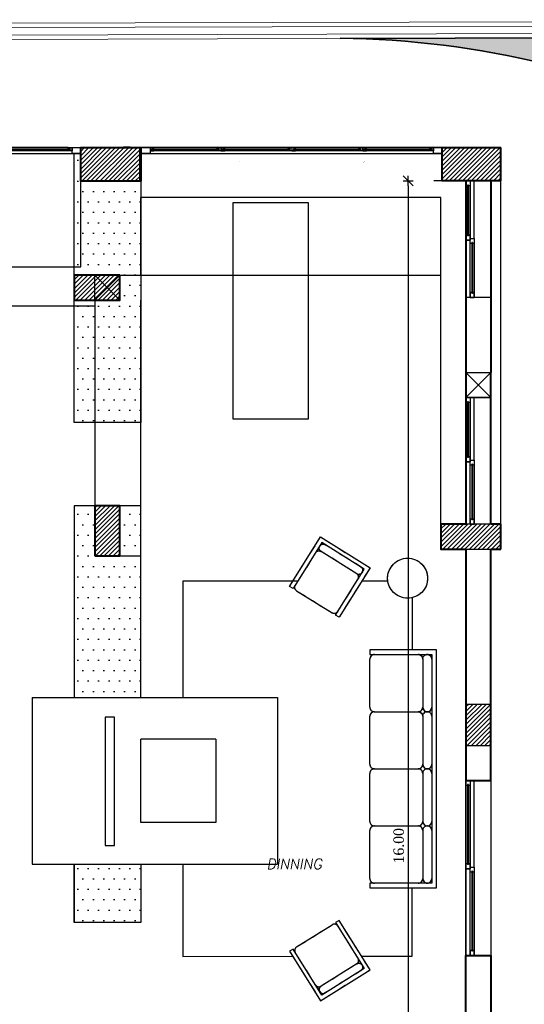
# Model space of a CAD drawing. Header units: metres. Extents: x -710577 to 709766, y -710660 to 709683.
# Tile 31 of 70: x -469.53 to -463.47, y -512.12 to -500.3. Entities that reach past the tile are written whole.
import ezdxf
from ezdxf.enums import TextEntityAlignment as Align

# ---------------------------------------------------------------- set-up
doc = ezdxf.new("R2010")
doc.units = ezdxf.units.M
doc.header["$LTSCALE"] = 50
doc.header["$MEASUREMENT"] = 0
doc.set_wipeout_variables(frame=1)
for name, pattern in [('GR XREF$0$DASHED2', [0.375, 0.25, -0.125]), ('GR XREF$0$HIDDEN', [0.375, 0.25, -0.125]), ('GR-263$0$ground$0$DOT2', [0.125, 0, -0.125])]:
    doc.linetypes.add(name, pattern=pattern)
doc.layers.add('500 LEGEND$0$A-TXT-35', color=3, linetype='Continuous', lineweight=35)
doc.layers.add('GR XREF$0$INT- WALL', color=7, linetype='Continuous', lineweight=40)
for name, color, linetype in [('BS XREF$0$INT- ARCH Dim', 8, 'Continuous'), ('DIM-IN', 5, 'Continuous'), ('GR XREF$0$INT- BEAM', 254, 'GR XREF$0$DASHED2'), ('GR XREF$0$INT- COLUMN', 251, 'Continuous'), ('GR XREF$0$INT- COLUMN HATCH', 8, 'Continuous'), ('GR XREF$0$INT- ELEVATION HATCH', 38, 'Continuous'), ('GR XREF$0$INT- ELEVATION PLAN', 25, 'Continuous'), ('GR XREF$0$INT- FURNITURE', 30, 'Continuous'), ('GR XREF$0$INT- FURNITURE FIXED HIDDEN', 254, 'GR XREF$0$HIDDEN'), ('GR XREF$0$INT- FURNITURE HIDDEN', 254, 'GR XREF$0$HIDDEN'), ('GR XREF$0$INT- GLASS', 5, 'Continuous'), ('GR XREF$0$INT- WINDOWS', 5, 'Continuous'), ('GR-263$0$ground$0$RN', 3, 'Continuous'), ('Samrt Heat', 1, 'Continuous'), ('smart heat', 7, 'Continuous')]:
    doc.layers.add(name, color=color, linetype=linetype)
doc.styles.add('GR-263$0$ground$0$AXT', font='simplex.shx')
doc.styles.add('GR-263$0$ground$0$ROMANTICBOLD', font='times.ttf')
doc.dimstyles.new('GR-263$0$ground$0$DIM-50$0', dxfattribs={"dimscale": 0, "dimtxt": 0.125, "dimasz": 0.06, "dimexe": 0, "dimexo": 0, "dimgap": 0.05, "dimtad": 1, "dimrnd": 0.5, "dimzin": 0, "dimdsep": 46, "dimtxsty": 'GR-263$0$ground$0$ROMANTICBOLD', "dimblk1": 'GR-263$0$ground$0$DTICK', "dimblk2": 'GR-263$0$ground$0$DTICK', "dimsah": 1, "dimcen": 0.1, "dimclrd": 2, "dimclre": 2, "dimclrt": 3, "dimaunit": 1, "dimadec": 0, "dimazin": 0, "dimtfac": 1e-05, "dimtix": 1, "dimtmove": 2, "dimatfit": 3, "dimldrblk": 'GR-263$0$ground$0$DTICK', "dimfxl": 0, "dimtolj": 1, "dimtzin": 0, "dimarcsym": 0})
pattern_1 = [(45, (275.926745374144, -893.5001653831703), (-0.02651650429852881, 0.02651650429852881), [])]
pattern_2 = [(0, (-434.0793327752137, -530.4889044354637), (0.0625000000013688, 0.1250000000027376), [0, -0.1250000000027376])]

# ---------------------------------------------------------------- blocks, each defined once
blk = doc.blocks.new('*U1893')
for p, q in [((-10, 99.9999999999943), (-1049.999999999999, 99.99999999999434)), ((-999.9999999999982, 30.00000000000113), (-40.0000000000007, 30.0000000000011)), ((-999.9999999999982, 30.00000000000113), (-999.9999999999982, 19.99999999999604)), ((-999.9999999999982, 19.99999999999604), (-40.0000000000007, 19.999999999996)), ((-40.0000000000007, 30.0000000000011), (-40.0000000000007, 19.999999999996)), ((40.0000000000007, 79.9999999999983), (999.9999999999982, 79.9999999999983)), ((40.0000000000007, 79.9999999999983), (40.0000000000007, 69.99999999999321)), ((40.0000000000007, 69.99999999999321), (999.9999999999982, 69.99999999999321)), ((999.9999999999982, 79.9999999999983), (999.9999999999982, 69.99999999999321))]:
    blk.add_line(p, q)
for points in [[(-1049.999999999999, 299.9999999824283), (1049.999999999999, 299.9999999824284), (1049.999999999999, 0), (-1049.999999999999, 3.673940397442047e-14)], [(-1049.999999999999, 3.673940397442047e-14), (-1049.999999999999, 49.99999999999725), (10, 49.9999999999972), (10, 0)], [(-10, 49.9999999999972), (-10, 99.9999999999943), (1049.999999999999, 99.9999999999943), (1049.999999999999, 49.9999999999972)]]:
    blk.add_lwpolyline(points, close=True)
for points in [[(-989.9999999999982, 19.99999999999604), (-989.9999999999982, 3.673940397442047e-14), (-1049.999999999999, 3.673940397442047e-14), (-1049.999999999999, 49.99999999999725), (-989.9999999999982, 49.99999999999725), (-989.9999999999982, 30.00000000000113)], [(-50.0000000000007, 19.99999999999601), (-50.0000000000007, 0), (10, 0), (10, 49.9999999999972), (-50.0000000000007, 49.9999999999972), (-50.0000000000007, 30.0000000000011)], [(50.0000000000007, 69.99999999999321), (50.0000000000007, 49.9999999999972), (-10, 49.9999999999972), (-10, 99.9999999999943), (50.0000000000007, 99.9999999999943), (50.0000000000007, 79.9999999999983)], [(989.9999999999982, 69.99999999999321), (989.9999999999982, 49.9999999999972), (1049.999999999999, 49.9999999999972), (1049.999999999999, 99.9999999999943), (989.9999999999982, 99.9999999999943), (989.9999999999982, 79.9999999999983)]]:
    blk.add_lwpolyline(points)
blk = doc.blocks.new('*U1892')
for p, q in [((-10, 99.9999999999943), (-700.642580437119, 99.9999999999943)), ((-650.6425804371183, 30.00000000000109), (-40.0000000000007, 30.0000000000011)), ((-650.6425804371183, 30.00000000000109), (-650.6425804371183, 19.99999999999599)), ((-650.6425804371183, 19.99999999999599), (-40.0000000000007, 19.999999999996)), ((-40.0000000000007, 30.0000000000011), (-40.0000000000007, 19.999999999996)), ((40.0000000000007, 79.9999999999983), (650.6425804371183, 79.9999999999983)), ((40.0000000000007, 79.9999999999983), (40.0000000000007, 69.99999999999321)), ((40.0000000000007, 69.99999999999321), (650.6425804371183, 69.99999999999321)), ((650.6425804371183, 79.9999999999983), (650.6425804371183, 69.99999999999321))]:
    blk.add_line(p, q)
for points in [[(-700.642580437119, 299.9999999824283), (700.642580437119, 299.9999999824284), (700.642580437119, 0), (-700.642580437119, -6.044540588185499e-15)], [(-700.642580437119, -6.044540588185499e-15), (-700.642580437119, 49.9999999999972), (10, 49.9999999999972), (10, 0)], [(-10, 49.9999999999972), (-10, 99.9999999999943), (700.642580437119, 99.9999999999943), (700.642580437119, 49.9999999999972)]]:
    blk.add_lwpolyline(points, close=True)
for points in [[(-640.6425804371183, 19.999999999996), (-640.6425804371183, -6.044540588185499e-15), (-700.642580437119, -6.044540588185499e-15), (-700.642580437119, 49.9999999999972), (-640.6425804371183, 49.9999999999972), (-640.6425804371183, 30.00000000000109)], [(-50.0000000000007, 19.99999999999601), (-50.0000000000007, 0), (10, 0), (10, 49.9999999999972), (-50.0000000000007, 49.9999999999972), (-50.0000000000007, 30.0000000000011)], [(50.0000000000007, 69.99999999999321), (50.0000000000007, 49.9999999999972), (-10, 49.9999999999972), (-10, 99.9999999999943), (50.0000000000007, 99.9999999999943), (50.0000000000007, 79.9999999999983)], [(640.6425804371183, 69.99999999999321), (640.6425804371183, 49.9999999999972), (700.642580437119, 49.9999999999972), (700.642580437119, 99.9999999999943), (640.6425804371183, 99.9999999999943), (640.6425804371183, 79.9999999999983)]]:
    blk.add_lwpolyline(points)
blk = doc.blocks.new('*U1891')
for p, q in [((-10, 99.9999999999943), (-759.357148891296, 99.9999999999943)), ((-709.3571488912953, 30.0000000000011), (-40.0000000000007, 30.0000000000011)), ((-709.3571488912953, 30.0000000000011), (-709.3571488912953, 19.999999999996)), ((-709.3571488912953, 19.999999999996), (-40.0000000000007, 19.999999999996)), ((-40.0000000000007, 30.0000000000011), (-40.0000000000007, 19.999999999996)), ((40.0000000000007, 79.9999999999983), (709.3571488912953, 79.9999999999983)), ((40.0000000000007, 79.9999999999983), (40.0000000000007, 69.99999999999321)), ((40.0000000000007, 69.99999999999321), (709.3571488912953, 69.99999999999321)), ((709.3571488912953, 79.9999999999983), (709.3571488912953, 69.99999999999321))]:
    blk.add_line(p, q)
for points in [[(-759.357148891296, 299.9999999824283), (759.357148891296, 299.9999999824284), (759.357148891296, 0), (-759.357148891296, 1.1459202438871e-15)], [(-759.357148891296, 1.1459202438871e-15), (-759.357148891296, 49.99999999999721), (10, 49.9999999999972), (10, 0)], [(-10, 49.9999999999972), (-10, 99.9999999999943), (759.357148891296, 99.9999999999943), (759.357148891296, 49.9999999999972)]]:
    blk.add_lwpolyline(points, close=True)
for points in [[(-699.3571488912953, 19.99999999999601), (-699.3571488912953, 1.1459202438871e-15), (-759.357148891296, 1.1459202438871e-15), (-759.357148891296, 49.99999999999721), (-699.3571488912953, 49.99999999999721), (-699.3571488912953, 30.0000000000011)], [(-50.0000000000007, 19.99999999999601), (-50.0000000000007, 0), (10, 0), (10, 49.9999999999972), (-50.0000000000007, 49.9999999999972), (-50.0000000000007, 30.0000000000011)], [(50.0000000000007, 69.99999999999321), (50.0000000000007, 49.9999999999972), (-10, 49.9999999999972), (-10, 99.9999999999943), (50.0000000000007, 99.9999999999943), (50.0000000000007, 79.9999999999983)], [(699.3571488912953, 69.99999999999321), (699.3571488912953, 49.9999999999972), (759.357148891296, 49.9999999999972), (759.357148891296, 99.9999999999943), (699.3571488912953, 99.9999999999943), (699.3571488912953, 79.9999999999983)]]:
    blk.add_lwpolyline(points)
blk = doc.blocks.new('*U1886')
blk.add_lwpolyline([(2.499999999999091, -0.5), (87.50000000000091, -0.5000000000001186), (87.50000000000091, 0.4999999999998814), (2.499999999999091, 0.5)], close=True)
at = {"layer": 'GR XREF$0$INT- ELEVATION PLAN'}
for points in [[(4.5, 1.899999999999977), (0, 1.899999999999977), (0, -1.900000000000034), (4.5, -1.900000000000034), (4.5, -0.7000000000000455), (2.299999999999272, -0.7000000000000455), (2.299999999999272, 0.6999999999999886), (4.5, 0.6999999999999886)], [(4.399999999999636, 1.799999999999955), (0.1000000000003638, 1.799999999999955), (0.1000000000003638, -1.80000000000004), (4.399999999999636, -1.80000000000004), (4.399999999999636, -0.8000000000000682), (2.199999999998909, -0.8000000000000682), (2.199999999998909, 0.8000000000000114), (4.399999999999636, 0.8000000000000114)], [(85.5, 1.899999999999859), (90, 1.899999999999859), (90, -1.900000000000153), (85.5, -1.900000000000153), (85.5, -0.700000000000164), (87.70000000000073, -0.700000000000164), (87.70000000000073, 0.6999999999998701), (85.5, 0.6999999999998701)], [(85.60000000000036, 1.799999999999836), (89.89999999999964, 1.799999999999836), (89.89999999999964, -1.800000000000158), (85.60000000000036, -1.800000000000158), (85.60000000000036, -0.8000000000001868), (87.80000000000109, -0.8000000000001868), (87.80000000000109, 0.7999999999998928), (85.60000000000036, 0.7999999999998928)]]:
    blk.add_lwpolyline(points, close=True, dxfattribs=at)
for points in [[(4.5, 1.899999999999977), (85.5, 1.899999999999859)], [(4.5, -1.900000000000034), (85.5, -1.900000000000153)]]:
    blk.add_lwpolyline(points, dxfattribs=at)
blk = doc.blocks.new('*U1889')
blk.add_lwpolyline([(2.499999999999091, -0.5), (82.50000000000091, -0.5000000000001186), (82.50000000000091, 0.4999999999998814), (2.499999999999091, 0.5)], close=True)
at = {"layer": 'GR XREF$0$INT- ELEVATION PLAN'}
for points in [[(4.5, 1.899999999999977), (0, 1.899999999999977), (0, -1.900000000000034), (4.5, -1.900000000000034), (4.5, -0.7000000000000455), (2.299999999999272, -0.7000000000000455), (2.299999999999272, 0.6999999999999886), (4.5, 0.6999999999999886)], [(4.399999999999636, 1.799999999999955), (0.1000000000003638, 1.799999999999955), (0.1000000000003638, -1.80000000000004), (4.399999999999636, -1.80000000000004), (4.399999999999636, -0.8000000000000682), (2.199999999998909, -0.8000000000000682), (2.199999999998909, 0.8000000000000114), (4.399999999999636, 0.8000000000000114)], [(80.5, 1.899999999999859), (85, 1.899999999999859), (85, -1.900000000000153), (80.5, -1.900000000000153), (80.5, -0.700000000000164), (82.70000000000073, -0.700000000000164), (82.70000000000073, 0.6999999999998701), (80.5, 0.6999999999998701)], [(80.60000000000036, 1.799999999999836), (84.89999999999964, 1.799999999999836), (84.89999999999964, -1.800000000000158), (80.60000000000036, -1.800000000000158), (80.60000000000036, -0.8000000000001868), (82.80000000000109, -0.8000000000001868), (82.80000000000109, 0.7999999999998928), (80.60000000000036, 0.7999999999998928)]]:
    blk.add_lwpolyline(points, close=True, dxfattribs=at)
for points in [[(4.5, 1.899999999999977), (80.5, 1.899999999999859)], [(4.5, -1.900000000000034), (80.5, -1.900000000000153)]]:
    blk.add_lwpolyline(points, dxfattribs=at)
blk = doc.blocks.new('GR-263$0$ground$0$RN')
at = {"style": 'GR-263$0$ground$0$AXT', "oblique": 10}
for tag, p in [('R1', (0, 0.75)), ('R2', (0, 0.5)), ('R3', (0, 0.25)), ('R4', (0, 0))]:
    blk.add_attdef(tag, text='', height=0.15, dxfattribs=at).set_placement(p, align=Align.MIDDLE)
blk = doc.blocks.new('GR-263$0$ground$0$DTICK')
at = {"color": 3}
blk.add_line((-1, -1), (1, 1), dxfattribs=at)
for p, q in [((-1.00000000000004, 0), (1, 0)), ((0, 1), (0, -1))]:
    blk.add_line(p, q)
blk = doc.blocks.new('*D2047')
at = {"layer": 'BS XREF$0$INT- ARCH Dim', "color": 2, "linetype": 'GR-263$0$ground$0$DOT2', "lineweight": -2, "transparency": 16777216}
for p, q in [((-464.4580137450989, -502.2370858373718), (-464.8657560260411, -502.2370858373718)), ((-465.4241040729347, -518.1972967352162), (-464.8657560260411, -518.1972967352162))]:
    blk.add_line(p, q, dxfattribs=at)
at = {"layer": 'BS XREF$0$INT- ARCH Dim', "color": 2, "lineweight": -2, "transparency": 16777216}
blk.add_line((-464.8657560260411, -502.2970858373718), (-464.8657560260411, -518.1372967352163), dxfattribs=at)
at = {"layer": 'BS XREF$0$INT- ARCH Dim', "color": 2, "lineweight": -2, "transparency": 16777216, "xscale": 0.06, "yscale": 0.06, "zscale": 0.06}
for p, rotation in [((-464.8657560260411, -502.2370858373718), 90), ((-464.8657560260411, -518.1972967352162), 270)]:
    blk.add_blockref('GR-263$0$ground$0$DTICK', p, dxfattribs=dict(at, rotation=rotation))
at = {"layer": 'BS XREF$0$INT- ARCH Dim', "color": 3, "transparency": 16777216, "insert": (-464.9795177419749, -510.2171912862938), "char_height": 0.125, "attachment_point": 5, "rotation": 90, "style": 'GR-263$0$ground$0$ROMANTICBOLD'}
blk.add_mtext('\\A1;16.00', dxfattribs=at)
blk = doc.blocks.new('GR XREF$0$COUCH 8')
for p, q in [((-97.4285801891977, -6.571428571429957), (-39.71429447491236, -6.571428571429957)), ((-28.85715161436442, -6.571428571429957), (28.85713409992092, -6.571428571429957)), ((39.71427695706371, -6.571428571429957), (97.42856267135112, -6.571428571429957)), ((108.2857055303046, -6.571428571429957), (165.999991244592, -6.571428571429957)), ((-34.28572304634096, -64.57142857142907), (-34.28572304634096, -12.00000000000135)), ((34.28570552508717, -64.57142857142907), (34.28570552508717, -12.00000000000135)), ((102.857134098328, -64.57142857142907), (102.857134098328, -12.00000000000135)), ((-39.71415432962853, -70.00000000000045), (-97.4285801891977, -70.00000000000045)), ((28.85727425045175, -70.00000000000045), (-28.85715161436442, -70.00000000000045)), ((97.42856267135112, -70.00000000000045), (39.71413680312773, -70.00000000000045)), ((165.999991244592, -70.00000000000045), (108.2855653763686, -70.00000000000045))]:
    blk.add_line(p, q)
blk.add_lwpolyline([(171.4285626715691, -70.00000000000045), (177.1428483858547, -70.00000000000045), (177.1428483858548, 9.99999999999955), (-108.5714373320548, 9.999999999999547), (-108.5714373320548, -70.00000000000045), (-102.8571516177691, -70.00000000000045), (-102.8571516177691, 4.28571428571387), (171.4285626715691, 4.28571428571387)], close=True)
for points in [[(-102.8571516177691, -12.00000000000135, -0.4142135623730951), (-97.4285801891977, -6.571428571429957, -1.000000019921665), (-97.42857997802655, 4.285714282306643)], [(-34.28572304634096, -12.00000000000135, -0.4142135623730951), (-28.85715161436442, -6.571428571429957, -1.000000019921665), (-28.85715140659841, 4.285714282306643)]]:
    blk.add_lwpolyline(points, format="xyb")
for centre, radius, start, end in [((-39.71429530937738, -1.142857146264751), 5.428571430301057, 270.0000044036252, 89.99999118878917), ((28.85713326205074, -1.142857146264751), 5.428571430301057, 270.0000088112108, 89.99999118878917), ((39.71427695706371, -1.142857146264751), 5.428571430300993, 89.99998015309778, 270), ((97.42856267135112, -1.142857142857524), 5.42857142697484, 270.0000175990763, 90), ((108.2857055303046, -1.142857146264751), 5.428571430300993, 89.99998015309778, 270), ((165.999991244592, -1.142857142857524), 5.42857142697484, 270.0000175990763, 90), ((-39.71429447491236, -12.00000000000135), 5.42857142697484, 0, 90.00000440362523), ((28.85713409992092, -12.00000000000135), 5.42857142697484, 0, 90), ((39.71427695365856, -12.00000000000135), 5.42857142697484, 89.99999996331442, 180), ((97.42856267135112, -12.00000000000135), 5.42857142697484, 0, 90), ((108.2857055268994, -12.00000000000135), 5.42857142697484, 89.99999996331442, 180), ((165.999991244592, -12.00000000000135), 5.42857142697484, 0, 90), ((-97.4285801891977, -64.57142857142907), 5.428571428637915, 180, 270), ((-39.71429447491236, -64.57142857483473), 5.42857142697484, 270, 3.668562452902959e-08), ((-28.85715161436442, -64.57142857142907), 5.428571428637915, 180, 270), ((28.85713409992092, -64.57142857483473), 5.42857142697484, 270, 3.668562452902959e-08), ((39.71427695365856, -64.57142857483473), 5.42857142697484, 179.9999999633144, 270.0000000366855), ((97.42856267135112, -64.57142857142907), 5.428571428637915, 270, 0), ((108.2857055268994, -64.57142857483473), 5.42857142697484, 179.9999999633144, 270.0000000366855), ((165.999991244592, -64.57142857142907), 5.428571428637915, 270, 0)]:
    blk.add_arc(centre, radius, start, end)
blk = doc.blocks.new('GR XREF$0$CHAIR 7')
for p, q in [((-25.25000000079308, -14.50000000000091), (25.24999999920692, -14.50000000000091)), ((25.25012262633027, -70.00000000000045), (-25.25000000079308, -70.00000000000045))]:
    blk.add_line(p, q)
blk.add_lwpolyline([(30.00000000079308, -70.00000000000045), (35.00000000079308, -70.00000000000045), (35.00000000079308, 0), (-35.00000000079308, 0), (-35.00000000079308, -70.00000000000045), (-30.00000000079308, -70.00000000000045), (-30.00000000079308, -5), (30.00000000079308, -5)], close=True)
blk.add_lwpolyline([(-30.00000000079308, -19.25000000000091, -0.4142135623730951), (-25.25000000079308, -14.50000000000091, -1.000000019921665), (-25.24999981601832, -5.000000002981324)], format="xyb")
for centre, radius, start, end in [((25.24999926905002, -9.750000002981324), 4.750000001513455, 270.0000044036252, 89.99999118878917), ((25.24999999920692, -19.25000000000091), 4.749999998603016, 0, 90.00000440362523), ((-25.25000000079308, -65.25000000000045), 4.750000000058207, 180, 270), ((25.24999999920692, -65.25000000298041), 4.749999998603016, 270, 3.668558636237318e-08)]:
    blk.add_arc(centre, radius, start, end)
blk = doc.blocks.new('GR XREF$0$TV')
blk.add_wipeout([(6.033734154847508, 59.03044555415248), (11.033734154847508, 62.35793571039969), (11.03373415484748, -63.11253508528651), (6.03373415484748, -59.03044555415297)])
blk.add_wipeout([(3.533734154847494, 44.48523539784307), (6.03373415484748, 46.98523539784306), (6.03373415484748, -46.98523539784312), (3.5337341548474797, -44.48523539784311)])
blk.add_wipeout([(3.533734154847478, -11.244209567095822), (3.5337341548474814, 11.244209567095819), (3.552713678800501e-15, 11.24420956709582), (0, -11.24420956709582)])

msp = doc.modelspace()

# ---------------------------------------------------------------- hatches: boundary and pattern name
at = {"layer": '500 LEGEND$0$A-TXT-35'}
h = msp.add_hatch(color=1, dxfattribs=at)
h.dxf.hatch_style = 1
edge = h.paths.add_edge_path()
edge.add_line((-457.163443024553, -500.7532456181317), (-457.2680910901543, -500.7532456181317))
edge.add_line((-457.2680910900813, -500.7532456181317), (-457.3242246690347, -500.6224581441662))
edge.add_line((-457.3242246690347, -500.6224581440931), (-457.4485209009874, -500.5728158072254))
edge.add_line((-457.4485209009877, -500.5728158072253), (-457.4485209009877, -500.5042506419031))
edge.add_line((-457.4485209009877, -500.5042506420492), (-465.6740479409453, -500.5273958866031))
edge.add_arc((-465.7832696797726, -511.4023280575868), 10.87548063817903, 37.5715314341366, 89.4245725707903, ccw=False)
edge.add_line((-457.163443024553, -504.7709882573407), (-457.163443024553, -500.7532456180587))
at = {"layer": 'GR XREF$0$INT- COLUMN HATCH'}
h = msp.add_hatch(dxfattribs=at)
h.set_pattern_fill('ANSI31', color=256, scale=0.3000000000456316, style=0)
h.set_pattern_definition(pattern_1)
h.paths.add_polyline_path([(-468.7941724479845, -501.8370858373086), (-468.0902946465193, -501.8370858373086), (-468.0902292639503, -502.2402483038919), (-468.7941724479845, -502.2375147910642)])
h = msp.add_hatch(dxfattribs=at)
h.set_pattern_fill('ANSI31', color=256, scale=0.3000000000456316, style=0)
h.set_pattern_definition(pattern_1)
h.paths.add_polyline_path([(-463.7541724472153, -501.8375147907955), (-464.4580137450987, -501.8375147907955), (-464.4580137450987, -502.2370858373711), (-463.7541724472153, -502.2370858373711)])
h = msp.add_hatch(dxfattribs=at)
h.set_pattern_fill('ANSI31', color=256, scale=0.3000000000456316, style=0)
h.set_pattern_definition([(45, (276.1766723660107, -767.5390738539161), (-0.02651650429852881, 0.02651650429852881), [])])
h.paths.add_polyline_path([(-468.8740994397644, -503.3670858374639), (-468.324099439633, -503.3670858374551), (-468.324099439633, -503.6673038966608), (-468.8740994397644, -503.667303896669)])
h = msp.add_hatch(dxfattribs=at)
h.set_pattern_fill('ANSI31', color=256, scale=0.3000000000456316, style=0)
h.set_pattern_definition([(45, (275.9267474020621, -767.5390738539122), (-0.02651650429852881, 0.02651650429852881), [])])
h.paths.add_polyline_path([(-468.3241744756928, -506.7370858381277), (-468.6241744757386, -506.7370858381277), (-468.6241744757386, -506.1370858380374), (-468.3241744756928, -506.1370858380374)])
h = msp.add_hatch(dxfattribs=at)
h.set_pattern_fill('ANSI31', color=256, scale=0.3000000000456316, style=0)
h.set_pattern_definition([(45, (258.15674537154, -893.4999473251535), (-0.02651650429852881, 0.02651650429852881), [])])
h.paths.add_polyline_path([(-464.4741724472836, -506.3570858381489), (-463.7541724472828, -506.3570858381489), (-463.7541724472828, -506.6570858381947), (-464.4741724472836, -506.6570858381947)])
h = msp.add_hatch(dxfattribs=at)
h.set_pattern_fill('ANSI31', color=256, scale=0.3000000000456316, style=0)
h.set_pattern_definition([(45, (275.9267453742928, -767.5390738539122), (-0.02651650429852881, 0.02651650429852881), [])])
h.paths.add_polyline_path([(-463.8741724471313, -509.0173038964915), (-464.1741724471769, -509.0173038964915), (-464.1741724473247, -508.5173038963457), (-463.8741724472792, -508.5173038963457)])
at = {"layer": 'GR XREF$0$INT- ELEVATION HATCH'}
h = msp.add_hatch(dxfattribs=at)
h.set_pattern_fill('DOTS', color=256, scale=2.000000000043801)
h.set_pattern_definition(pattern_2)
h.paths.add_polyline_path([(-468.8741724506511, -503.6673038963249), (-468.3240994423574, -503.6673038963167), (-468.3240994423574, -503.3670858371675), (-468.8741724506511, -503.3670858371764), (-468.8741724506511, -501.9070858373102), (-468.7941724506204, -501.9070858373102), (-468.7941724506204, -502.2402483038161), (-468.0741724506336, -502.2402483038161), (-468.0743419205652, -505.1374227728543), (-468.8743419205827, -505.1367479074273)])
h = msp.add_hatch(dxfattribs=at)
h.set_pattern_fill('DOTS', color=256, scale=2.000000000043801)
h.set_pattern_definition(pattern_2)
h.paths.add_polyline_path([(-468.8741744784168, -506.1367484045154), (-468.0741744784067, -506.1374232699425), (-468.0741744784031, -508.4371948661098), (-468.8741744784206, -508.4371948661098)])
h.paths.add_polyline_path([(-468.6241744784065, -506.7370858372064), (-468.324174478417, -506.7370858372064), (-468.324174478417, -506.1370858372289), (-468.6241744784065, -506.1370858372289)], flags=16)
h = msp.add_hatch(dxfattribs=at)
h.set_pattern_fill('DOTS', color=256, scale=2.000000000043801)
h.set_pattern_definition(pattern_2)
h.paths.add_polyline_path([(-468.8741744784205, -512.2373038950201), (-468.074174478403, -512.2373038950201), (-468.074174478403, -512.737303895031), (-468.6241744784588, -512.737303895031), (-468.6241744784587, -513.037514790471), (-468.074174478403, -513.0375147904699), (-468.074174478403, -515.0524330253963, 0.5), (-468.8741744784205, -515.0524330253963)])
h.paths.add_polyline_path([(-468.8741744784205, -510.4371948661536), (-468.074174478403, -510.4371948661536), (-468.074174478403, -511.137303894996), (-468.8741744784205, -511.137303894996)])

# ---------------------------------------------------------------- linework, layer by layer
at = {"layer": '500 LEGEND$0$A-TXT-35', "color": 1}
msp.add_lwpolyline([(-457.163443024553, -504.7709882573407), (-457.163443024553, -500.7532456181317), (-457.2680910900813, -500.7532456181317), (-457.3242246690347, -500.6224581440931), (-457.4485209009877, -500.5728158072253), (-457.4485209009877, -500.5042506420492), (-465.6740479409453, -500.527395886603)], dxfattribs=at)
msp.add_arc((-465.7885787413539, -511.4087764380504), 10.8836206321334, 37.58139551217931, 89.44575001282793, dxfattribs=at)
at = {"layer": 'GR XREF$0$INT- BEAM'}
for p, q in [((-463.7541724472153, -501.8375147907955), (-468.7941724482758, -501.8375147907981)), ((-468.7941724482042, -503.2674947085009), (-468.7941724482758, -501.8375147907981)), ((-463.7541724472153, -506.6575147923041), (-463.7541724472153, -501.8375147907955)), ((-464.4739071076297, -502.4375355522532), (-468.0744012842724, -502.4378757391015)), ((-468.0744012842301, -503.3675147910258), (-468.074401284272, -502.4378757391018)), ((-464.4739071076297, -506.3575147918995), (-464.4739071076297, -502.4375355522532)), ((-472.8491724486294, -503.2669213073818), (-468.7941724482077, -503.2674905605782)), ((-468.6241724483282, -503.6677328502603), (-468.3240994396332, -503.3670858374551)), ((-468.3240994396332, -503.6673038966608), (-468.6240994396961, -503.3673038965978)), ((-468.3240994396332, -503.3670858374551), (-464.4739071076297, -503.3670858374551)), ((-468.6241724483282, -503.6677328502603), (-468.6241724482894, -506.137514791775)), ((-468.0741724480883, -506.7375147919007), (-468.0741724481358, -503.6677328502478)), ((-472.8491724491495, -503.7369638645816), (-468.6241724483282, -503.737514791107)), ((-468.3241724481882, -506.7375147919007), (-468.0741724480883, -506.7375147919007))]:
    msp.add_line(p, q, dxfattribs=at)
msp.add_lwpolyline([(-468.6240994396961, -503.6673038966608), (-468.6240994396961, -503.3673038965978), (-468.3240994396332, -503.3673038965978), (-468.3240994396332, -503.6673038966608)], dxfattribs=at)
at = {"layer": 'GR XREF$0$INT- COLUMN'}
for p, q in [((-464.174172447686, -504.8383715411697), (-463.8741724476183, -504.5383715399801)), ((-464.174172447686, -504.5383715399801), (-463.8741724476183, -504.8383715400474))]:
    msp.add_line(p, q, dxfattribs=at)
for points in [[(-468.7941724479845, -501.8370858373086), (-468.0902946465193, -501.8370858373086), (-468.0902292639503, -502.2402483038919), (-468.7941724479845, -502.2375147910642)], [(-463.7541724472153, -501.8375147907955), (-464.4580137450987, -501.8375147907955), (-464.4580137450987, -502.2370858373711), (-463.7541724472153, -502.2370858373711)], [(-468.3240994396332, -503.6673038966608), (-468.8740994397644, -503.667303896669), (-468.8740994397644, -503.3670858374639), (-468.3240994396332, -503.3670858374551)], [(-463.8741724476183, -504.8383715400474), (-464.174172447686, -504.8383715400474), (-464.174172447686, -504.5383715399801), (-463.8741724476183, -504.5383715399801)], [(-468.3241744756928, -506.7370858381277), (-468.6241744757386, -506.7370858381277), (-468.6241744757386, -506.1370858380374), (-468.3241744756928, -506.1370858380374)], [(-464.4741724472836, -506.6570858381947), (-463.7541724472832, -506.6570858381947), (-463.7541724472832, -506.3570858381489), (-464.4741724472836, -506.3570858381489)], [(-463.8741724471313, -509.0173038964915), (-464.1741724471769, -509.0173038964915), (-464.1741724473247, -508.5173038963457), (-463.8741724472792, -508.5173038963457)]]:
    msp.add_lwpolyline(points, close=True, dxfattribs=at)
at = {"layer": 'GR XREF$0$INT- ELEVATION PLAN'}
for p, q in [((-468.8741744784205, -511.137303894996), (-468.8741744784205, -510.4373038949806)), ((-468.8741744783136, -511.137303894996), (-468.8741744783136, -510.4373038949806)), ((-468.074174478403, -510.4373038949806), (-468.074174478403, -511.137303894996)), ((-468.0741744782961, -510.4373038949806), (-468.0741744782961, -511.137303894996)), ((-468.074174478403, -511.137303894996), (-468.8741744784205, -511.137303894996)), ((-468.0741744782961, -511.137303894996), (-468.8741744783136, -511.137303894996))]:
    msp.add_line(p, q, dxfattribs=at)
at = {"layer": 'GR XREF$0$INT- ELEVATION PLAN', "elevation": -1.927846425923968e-10}
for points in [[(-468.0741724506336, -501.9070858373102), (-468.0733308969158, -505.1374236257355), (-468.8733308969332, -505.1367487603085), (-468.8733308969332, -501.9070858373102)], [(-468.0741724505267, -501.9070858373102), (-468.0733308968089, -505.1374236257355), (-468.8733308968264, -505.1367487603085), (-468.8733308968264, -501.9070858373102)], [(-468.0741744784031, -508.4371948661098), (-468.0741744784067, -506.1374232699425), (-468.8741744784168, -506.1367484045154), (-468.8741744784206, -508.4371948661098)], [(-468.0741744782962, -508.4371948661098), (-468.0741744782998, -506.1374232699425), (-468.87417447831, -506.1367484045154), (-468.8741744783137, -508.4371948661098)]]:
    msp.add_lwpolyline(points, dxfattribs=at)
at = {"layer": 'GR XREF$0$INT- FURNITURE'}
for p, q in [((-469.3741744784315, -508.4371948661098), (-466.4341827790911, -508.4371948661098)), ((-469.3741744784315, -508.4371948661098), (-469.3741744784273, -510.4371948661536)), ((-469.3741744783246, -508.4371948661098), (-466.4341827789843, -508.4371948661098)), ((-469.3741744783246, -508.4371948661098), (-469.3741744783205, -510.4371948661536)), ((-466.4341827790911, -508.4371948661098), (-466.4341827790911, -510.4371948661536)), ((-466.4341827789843, -508.4371948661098), (-466.4341827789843, -510.4371948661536)), ((-467.1741744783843, -508.9371948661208), (-468.0741744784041, -508.9371948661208)), ((-467.1741744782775, -508.9371948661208), (-468.0741744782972, -508.9371948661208)), ((-469.3741744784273, -510.4373038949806), (-466.4341827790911, -510.4373038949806)), ((-469.3741744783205, -510.4373038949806), (-466.4341827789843, -510.4373038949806))]:
    msp.add_line(p, q, dxfattribs=at)
for points in [[(-466.0663242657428, -505.0955913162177), (-466.9663242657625, -505.0955913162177), (-466.9663242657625, -502.4955913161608), (-466.0663242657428, -502.4955913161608)], [(-466.066324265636, -505.0955913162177), (-466.9663242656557, -505.0955913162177), (-466.9663242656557, -502.4955913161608), (-466.066324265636, -502.4955913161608)]]:
    msp.add_lwpolyline(points, close=True, dxfattribs=at)
for points in [[(-466.1903271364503, -507.0413357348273), (-467.567834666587, -507.0413357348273), (-467.567834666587, -508.4371948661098)], [(-466.1903271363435, -507.0413357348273), (-467.5678346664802, -507.0413357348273), (-467.5678346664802, -508.4371948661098)], [(-465.1110268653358, -507.0413357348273), (-465.4239755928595, -507.0413357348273)], [(-465.1110268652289, -507.0413357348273), (-465.4239755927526, -507.0413357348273)], [(-464.8178346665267, -507.2394732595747), (-464.8178346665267, -507.8653245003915)], [(-464.8178346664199, -507.2394732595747), (-464.8178346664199, -507.8653245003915)], [(-467.567834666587, -510.4371948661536), (-467.567834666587, -511.5464561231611), (-466.2515831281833, -511.5427639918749)], [(-467.5678346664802, -510.4371948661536), (-467.5678346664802, -511.5464561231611), (-466.2515831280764, -511.5427639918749)], [(-465.4270408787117, -511.5415480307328), (-464.8178346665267, -511.5413357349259), (-464.8178346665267, -510.7224673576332)], [(-465.4270408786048, -511.5415480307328), (-464.8178346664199, -511.5413357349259), (-464.8178346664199, -510.7224673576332)]]:
    msp.add_lwpolyline(points, dxfattribs=at)
for points in [[(-467.1741744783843, -508.9371948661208, 2.631602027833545e-11), (-467.1741744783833, -509.9371948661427, 1.376522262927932e-11), (-468.074174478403, -509.9371948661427, 3.886681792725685e-11), (-468.0741744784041, -508.9371948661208, 3.022970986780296e-11)], [(-467.1741744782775, -508.9371948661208, 2.631602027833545e-11), (-467.1741744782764, -509.9371948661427, 1.376522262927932e-11), (-468.0741744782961, -509.9371948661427, 3.886681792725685e-11), (-468.0741744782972, -508.9371948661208, 3.022970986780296e-11)]]:
    msp.add_polyline3d(points, dxfattribs=at)
for centre in [(-464.8736349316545, -507.0060501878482), (-464.8736349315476, -507.0060501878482)]:
    msp.add_circle(centre, 0.2400000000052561, dxfattribs=at)
at = {"layer": 'GR XREF$0$INT- FURNITURE FIXED HIDDEN'}
for p, q in [((-469.3741744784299, -508.4371948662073), (-466.4341827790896, -508.4371948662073)), ((-469.3741744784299, -508.4371948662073), (-469.3741744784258, -510.437194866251)), ((-469.374174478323, -508.4371948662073), (-466.4341827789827, -508.4371948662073)), ((-469.374174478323, -508.4371948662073), (-469.3741744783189, -510.437194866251)), ((-466.4341827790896, -508.4371948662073), (-466.4341827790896, -510.4371948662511)), ((-466.4341827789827, -508.4371948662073), (-466.4341827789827, -510.4371948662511)), ((-467.1741744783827, -508.9371948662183), (-468.0741744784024, -508.9371948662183)), ((-467.1741744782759, -508.9371948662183), (-468.0741744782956, -508.9371948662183)), ((-469.3741744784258, -510.4373038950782), (-466.4341827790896, -510.4373038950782)), ((-469.3741744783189, -510.4373038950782), (-466.4341827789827, -510.4373038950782))]:
    msp.add_line(p, q, dxfattribs=at)
for points in [[(-466.0663242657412, -505.0955913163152), (-466.9663242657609, -505.0955913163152), (-466.9663242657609, -502.4955913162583), (-466.0663242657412, -502.4955913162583)], [(-466.0663242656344, -505.0955913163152), (-466.9663242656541, -505.0955913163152), (-466.9663242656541, -502.4955913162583), (-466.0663242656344, -502.4955913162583)]]:
    msp.add_lwpolyline(points, close=True, dxfattribs=at)
for points in [[(-466.1903271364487, -507.0413357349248), (-467.5678346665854, -507.0413357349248), (-467.5678346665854, -508.4371948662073)], [(-466.1903271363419, -507.0413357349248), (-467.5678346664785, -507.0413357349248), (-467.5678346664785, -508.4371948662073)], [(-465.1110268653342, -507.0413357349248), (-465.423975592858, -507.0413357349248)], [(-465.1110268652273, -507.0413357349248), (-465.4239755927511, -507.0413357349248)], [(-464.8178346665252, -507.2394732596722), (-464.8178346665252, -507.865324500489)], [(-464.8178346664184, -507.2394732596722), (-464.8178346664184, -507.865324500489)], [(-467.5678346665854, -510.437194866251), (-467.5678346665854, -511.5464561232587), (-466.2515831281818, -511.5427639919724)], [(-467.5678346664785, -510.437194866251), (-467.5678346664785, -511.5464561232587), (-466.2515831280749, -511.5427639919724)], [(-465.4270408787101, -511.5415480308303), (-464.8178346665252, -511.5413357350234), (-464.8178346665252, -510.7224673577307)], [(-465.4270408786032, -511.5415480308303), (-464.8178346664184, -511.5413357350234), (-464.8178346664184, -510.7224673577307)]]:
    msp.add_lwpolyline(points, dxfattribs=at)
for points in [[(-467.1741744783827, -508.9371948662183, 2.631602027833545e-11), (-467.1741744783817, -509.9371948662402, 1.376522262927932e-11), (-468.0741744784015, -509.9371948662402, 3.886681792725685e-11), (-468.0741744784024, -508.9371948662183, 3.022970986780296e-11)], [(-467.1741744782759, -508.9371948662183, 2.631602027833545e-11), (-467.1741744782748, -509.9371948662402, 1.376522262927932e-11), (-468.0741744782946, -509.9371948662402, 3.886681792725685e-11), (-468.0741744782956, -508.9371948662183, 3.022970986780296e-11)]]:
    msp.add_polyline3d(points, dxfattribs=at)
for centre in [(-464.8736349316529, -507.0060501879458), (-464.8736349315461, -507.0060501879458)]:
    msp.add_circle(centre, 0.2400000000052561, dxfattribs=at)
at = {"layer": 'GR XREF$0$INT- FURNITURE HIDDEN'}
for p, q in [((-468.8741744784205, -510.4373038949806), (-468.8741744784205, -511.137303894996)), ((-468.8741744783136, -510.4373038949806), (-468.8741744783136, -511.137303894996))]:
    msp.add_line(p, q, dxfattribs=at)
at = {"layer": 'GR XREF$0$INT- WALL'}
for p, q in [((-468.1991724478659, -501.8370858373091), (-468.2791724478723, -501.8370858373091)), ((-463.754172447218, -502.2370858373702), (-463.7541724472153, -501.8375147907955)), ((-464.1742332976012, -502.2370858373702), (-464.1742332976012, -503.6383709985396)), ((-464.1742332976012, -502.2370858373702), (-464.1742332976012, -504.5383715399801)), ((-463.8742332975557, -502.2370858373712), (-463.874162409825, -504.5383715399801)), ((-463.874162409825, -506.3570858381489), (-463.874162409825, -504.5383715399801)), ((-463.7541724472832, -506.3570858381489), (-463.874162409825, -506.3570858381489)), ((-463.7541724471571, -506.6575147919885), (-463.7541724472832, -506.3570858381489)), ((-463.8741724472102, -506.6575147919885), (-463.7541724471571, -506.6575147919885))]:
    msp.add_line(p, q, dxfattribs=at)
for points in [[(-468.074138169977, -502.2402441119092), (-468.7941724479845, -502.2402483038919), (-468.7941724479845, -501.8370858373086), (-468.074138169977, -501.837081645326)], [(-468.3240994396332, -503.3670858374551), (-468.8740994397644, -503.3670858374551), (-468.8740994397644, -503.667303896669), (-468.3240994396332, -503.667303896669)], [(-468.6241744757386, -506.7370858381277), (-468.3241744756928, -506.7370858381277), (-468.3241744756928, -506.1370858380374), (-468.6241744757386, -506.1370858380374)], [(-464.1740840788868, -511.5326709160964), (-463.8742019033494, -511.5326709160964), (-463.8741724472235, -514.3675147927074), (-463.354172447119, -514.3675147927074), (-463.354172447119, -515.2286912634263), (-463.8741724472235, -515.2286912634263), (-463.8740660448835, -515.517296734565), (-464.1740660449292, -515.517296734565)]]:
    msp.add_lwpolyline(points, close=True, dxfattribs=at)
for points in [[(-463.7541724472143, -502.2370858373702), (-464.4580137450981, -502.2370858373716), (-464.4580137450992, -501.837514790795), (-463.7541724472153, -501.8375147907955)], [(-464.1742332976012, -504.538372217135), (-464.174111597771, -506.3570858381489), (-464.4741724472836, -506.3570858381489), (-464.4741724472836, -506.6570858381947), (-464.174111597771, -506.6570858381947), (-464.1741724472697, -509.4326709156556), (-463.8741724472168, -509.4326709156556), (-463.8741724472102, -506.6575147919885)]]:
    msp.add_lwpolyline(points, dxfattribs=at)
at = {"layer": 'GR XREF$0$INT- WINDOWS'}
for points in [[(-468.7941724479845, -501.9070858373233), (-468.8976724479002, -501.9070858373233), (-468.8976724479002, -501.8370858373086), (-468.7941724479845, -501.8370858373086)], [(-467.9615137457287, -501.9080858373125), (-468.0741268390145, -501.9069548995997), (-468.0741268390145, -501.836954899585), (-467.9615137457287, -501.8380858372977)], [(-464.4580137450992, -501.9070858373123), (-464.5615137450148, -501.9070858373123), (-464.5615137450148, -501.8370858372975), (-464.4580137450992, -501.8370858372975)]]:
    msp.add_lwpolyline(points, close=True, dxfattribs=at)
at = {"layer": 'GR XREF$0$INT- WINDOWS', "const_width": 0.001500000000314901}
for points in [[(-467.186965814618, -502.0010860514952), (-466.886965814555, -502.0010860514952), (-466.9199911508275, -502.0316528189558)], [(-465.6869658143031, -502.0010860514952), (-465.3869658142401, -502.0010860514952), (-465.4199911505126, -502.0316528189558)]]:
    msp.add_lwpolyline(points, dxfattribs=at)
at = {"layer": 'Samrt Heat', "color": 240, "lineweight": 0, "true_color": 0xed1f24}
for p, q in [((-451.7387775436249, -500.3021659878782), (-487.6686860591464, -500.3887966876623)), ((-451.7387775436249, -500.3526871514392), (-487.6686860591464, -500.4393178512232))]:
    msp.add_line(p, q, dxfattribs=at)
at = {"layer": 'smart heat', "color": 240, "lineweight": 0, "true_color": 0xed1f24}
for p, q in [((-457.6000843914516, -500.4537294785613), (-487.8202495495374, -500.5403601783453)), ((-457.6000843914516, -500.5042506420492), (-487.8202495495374, -500.5908813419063))]:
    msp.add_line(p, q, dxfattribs=at)

# ---------------------------------------------------------------- block references
at = {"layer": 'GR XREF$0$INT- FURNITURE'}
for name, p, xscale, yscale, zscale, rotation in [('GR XREF$0$CHAIR 7', (-465.620727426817, -506.695641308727), -0.01000000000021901, 0.010000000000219, 0.01000000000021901, 328.0136925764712), ('GR XREF$0$CHAIR 7', (-465.6207274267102, -506.695641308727), -0.01000000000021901, 0.010000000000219, 0.010000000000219, 328.0136925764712), ('GR XREF$0$COUCH 8', (-464.6266532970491, -508.9510388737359), 0.01000000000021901, 0.01000000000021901, 0.01000000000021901, 270), ('GR XREF$0$COUCH 8', (-464.6266532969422, -508.9510388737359), 0.01000000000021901, 0.01000000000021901, 0.01000000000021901, 270), ('GR XREF$0$CHAIR 7', (-465.620727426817, -511.8921505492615), 0.010000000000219, 0.010000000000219, 0.010000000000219, 211.9863074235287), ('GR XREF$0$CHAIR 7', (-465.6207274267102, -511.8921505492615), 0.010000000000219, 0.010000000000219, 0.010000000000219, 211.9863074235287)]:
    msp.add_blockref(name, p, dxfattribs=dict(at, xscale=xscale, yscale=yscale, zscale=zscale, rotation=rotation))
at = {"layer": 'GR XREF$0$INT- FURNITURE', "xscale": -0.01000000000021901, "yscale": 0.01000000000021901, "zscale": 0.01000000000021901}
msp.add_blockref('GR XREF$0$TV', (-468.3884035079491, -509.4371948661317), dxfattribs=at)
at = {"layer": 'GR XREF$0$INT- FURNITURE FIXED HIDDEN'}
for name, p, xscale, yscale, zscale, rotation in [('GR XREF$0$CHAIR 7', (-465.6207274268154, -506.6956413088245), -0.01000000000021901, 0.010000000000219, 0.01000000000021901, 328.0136925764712), ('GR XREF$0$CHAIR 7', (-465.6207274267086, -506.6956413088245), -0.01000000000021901, 0.010000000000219, 0.010000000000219, 328.0136925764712), ('GR XREF$0$COUCH 8', (-464.6266532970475, -508.9510388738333), 0.01000000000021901, 0.01000000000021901, 0.01000000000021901, 270), ('GR XREF$0$COUCH 8', (-464.6266532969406, -508.9510388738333), 0.01000000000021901, 0.01000000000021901, 0.01000000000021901, 270), ('GR XREF$0$CHAIR 7', (-465.6207274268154, -511.892150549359), 0.010000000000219, 0.010000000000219, 0.010000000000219, 211.9863074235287), ('GR XREF$0$CHAIR 7', (-465.6207274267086, -511.892150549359), 0.010000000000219, 0.010000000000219, 0.010000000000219, 211.9863074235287)]:
    msp.add_blockref(name, p, dxfattribs=dict(at, xscale=xscale, yscale=yscale, zscale=zscale, rotation=rotation))
at = {"layer": 'GR XREF$0$INT- GLASS', "xscale": -0.01000000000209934, "yscale": 0.01000000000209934, "zscale": 0.01000000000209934}
for name, p in [('*U1886', (-468.8976724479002, -501.8560858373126)), ('*U1889', (-467.1115137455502, -501.8560858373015)), ('*U1889', (-466.2615137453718, -501.8560858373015)), ('*U1889', (-465.4115137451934, -501.8560858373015)), ('*U1889', (-464.5615137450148, -501.8560858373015))]:
    msp.add_blockref(name, p, dxfattribs=at)
at = {"layer": 'GR XREF$0$INT- WINDOWS', "xscale": 0.001000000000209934, "yscale": 0.001000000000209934, "zscale": 0.001000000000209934, "rotation": 270}
for name, p in [('*U1892', (-464.1742332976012, -502.9377284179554)), ('*U1891', (-464.174172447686, -505.5977367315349)), ('*U1893', (-464.1741429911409, -510.482670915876))]:
    msp.add_blockref(name, p, dxfattribs=at)
at = {"layer": 'GR-263$0$ground$0$RN'}
ref = msp.add_blockref('GR-263$0$ground$0$RN', (-466.232998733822, -510.8521887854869), dxfattribs=dict(at, xscale=-0.8333333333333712, yscale=0.8333333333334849, zscale=0.8333333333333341))
ref.add_attrib('R2', 'DINNING', dxfattribs={"layer": '0', "height": 0.1250000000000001, "style": 'GR-263$0$ground$0$AXT', "oblique": 10}).set_placement((-466.232998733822, -510.4355221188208), align=Align.MIDDLE)

# ---------------------------------------------------------------- dimensions: what is measured, and where the dimension line sits
at = {"layer": 'BS XREF$0$INT- ARCH Dim', "color": 2}
dim = msp.add_linear_dim(base=(-464.8657560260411, -518.1972967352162), p1=(-464.4580137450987, -502.2370858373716), p2=(-465.4241040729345, -518.197296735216), angle=90, dimstyle='GR-263$0$ground$0$DIM-50$0', override={"dimscale": 1}, dxfattribs=at)
dim.commit()
dim.dimension.update_dxf_attribs({"geometry": '*D2047', "text_midpoint": (-464.9795177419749, -510.2171912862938)})

# ---------------------------------------------------------------- next in the draw order: linework, layer by layer
at = {"layer": 'GR XREF$0$INT- FURNITURE'}
msp.add_lwpolyline([(-468.4987408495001, -510.2126104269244), (-468.3884035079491, -510.2126104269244), (-468.3884035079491, -508.6745775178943), (-468.4987408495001, -508.6745775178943)], close=True, dxfattribs=at)

# ---------------------------------------------------------------- next in the draw order: block references
at = {"layer": 'GR XREF$0$INT- FURNITURE FIXED HIDDEN', "xscale": -0.01000000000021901, "yscale": 0.01000000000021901, "zscale": 0.01000000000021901}
msp.add_blockref('GR XREF$0$TV', (-468.3884035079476, -509.4371948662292), dxfattribs=at)

# ---------------------------------------------------------------- next in the draw order: linework, layer by layer
at = {"layer": 'GR XREF$0$INT- FURNITURE FIXED HIDDEN'}
msp.add_lwpolyline([(-468.4987408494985, -510.2126104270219), (-468.3884035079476, -510.2126104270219), (-468.3884035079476, -508.6745775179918), (-468.4987408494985, -508.6745775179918)], close=True, dxfattribs=at)

# ---------------------------------------------------------------- next in the draw order: block references
at = {"layer": 'GR XREF$0$INT- FURNITURE', "xscale": -0.01000000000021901, "yscale": 0.01000000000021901, "zscale": 0.01000000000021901}
msp.add_blockref('GR XREF$0$TV', (-468.3884035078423, -509.4371948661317), dxfattribs=at)

# ---------------------------------------------------------------- next in the draw order: linework, layer by layer
at = {"layer": 'GR XREF$0$INT- FURNITURE'}
msp.add_lwpolyline([(-468.4987408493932, -510.2126104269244), (-468.3884035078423, -510.2126104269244), (-468.3884035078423, -508.6745775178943), (-468.4987408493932, -508.6745775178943)], close=True, dxfattribs=at)

# ---------------------------------------------------------------- next in the draw order: block references
at = {"layer": 'GR XREF$0$INT- FURNITURE FIXED HIDDEN', "xscale": -0.01000000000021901, "yscale": 0.01000000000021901, "zscale": 0.01000000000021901}
msp.add_blockref('GR XREF$0$TV', (-468.3884035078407, -509.4371948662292), dxfattribs=at)

# ---------------------------------------------------------------- next in the draw order: linework, layer by layer
at = {"layer": 'DIM-IN', "color": 1}
msp.add_lwpolyline([(-472.8491724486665, -512.7375147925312), (-472.8491724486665, -502.0870858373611), (-472.5991724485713, -502.0870858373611), (-472.5991724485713, -501.9070858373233), (-468.8733308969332, -501.9070858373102), (-468.7941724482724, -501.9070858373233), (-468.7941724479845, -502.2402483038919), (-468.0740856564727, -502.2402483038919), (-468.0740856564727, -501.9070858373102), (-464.4580137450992, -501.9070858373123), (-464.4580137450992, -502.2370858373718), (-464.1742332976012, -502.2370858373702), (-464.174111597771, -506.3570858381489), (-464.4739071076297, -506.3575147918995), (-464.4739071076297, -506.6570858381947), (-464.174111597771, -506.6570858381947), (-464.1742021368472, -519.4972967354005)], dxfattribs=at)
at = {"layer": 'GR XREF$0$INT- FURNITURE FIXED HIDDEN'}
msp.add_lwpolyline([(-468.4987408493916, -510.2126104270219), (-468.3884035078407, -510.2126104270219), (-468.3884035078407, -508.6745775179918), (-468.4987408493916, -508.6745775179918)], close=True, dxfattribs=at)

doc.saveas('drawing.dxf')
